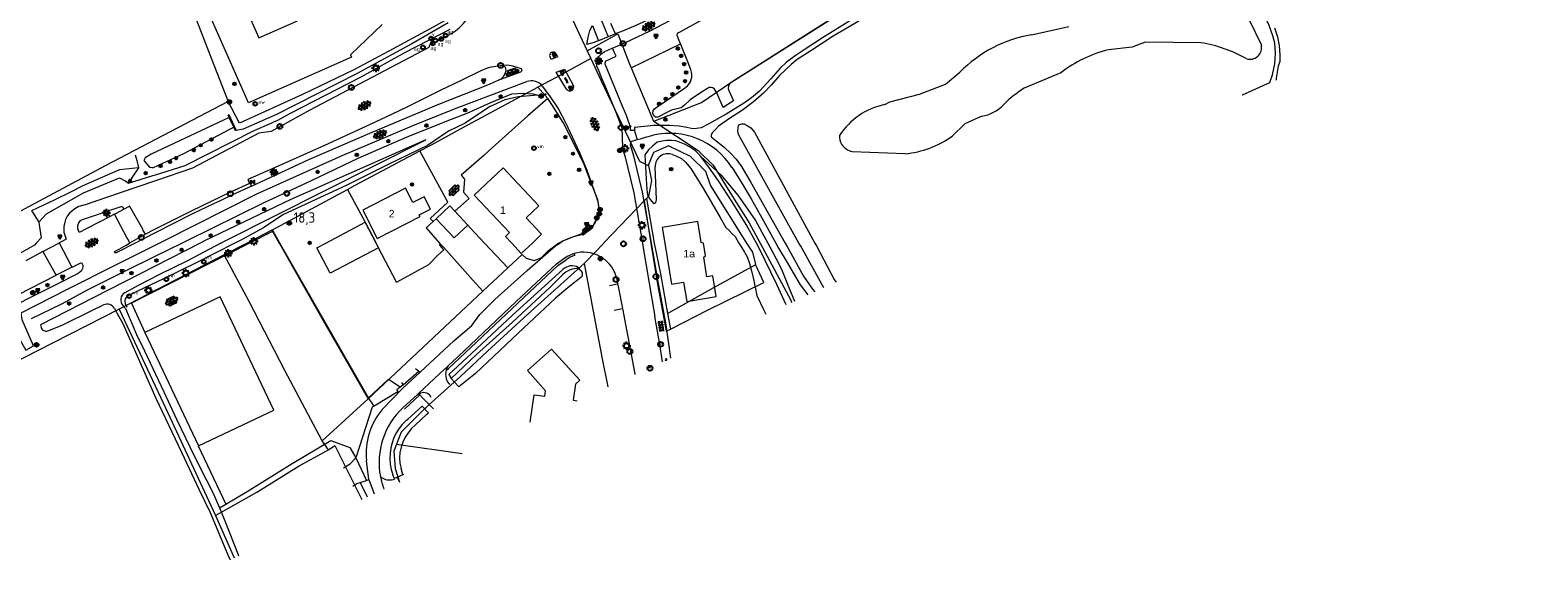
# Model space of a CAD drawing. Header units: metres. Extents: x 117922 to 130630, y 447724 to 454087.
# Tile 18 of 61: x 124614 to 124974, y 450424 to 450551. Entities that reach past the tile are written whole.
import ezdxf

# ---------------------------------------------------------------- set-up
doc = ezdxf.new("R2010")
doc.units = ezdxf.units.M
doc.layers.get('0').update_dxf_attribs({"color": 8})
for name, color, linetype, lineweight in [('B01', 8, 'Continuous', 0), ('B03', 8, 'Continuous', 0), ('B04', 8, 'Continuous', 0), ('G01', 8, 'Continuous', 0), ('G02', 8, 'Continuous', 0), ('Q19', 8, 'Continuous', 0), ('Q28', 8, 'Continuous', 0), ('S02-OV6', 8, 'Continuous', 0), ('T00', 8, 'Continuous', 0), ('T09', 8, 'Continuous', 0), ('V00', 8, 'Continuous', 0), ('W00', 8, 'Continuous', 0), ('Z02', 7, 'Continuous', 0)]:
    doc.layers.add(name, color=color, linetype=linetype, lineweight=lineweight)
for name, color, linetype in [('SYM-GV1', 8, 'Continuous'), ('SYM-OV4', 8, 'Continuous'), ('SYM-OV5', 8, 'Continuous'), ('TOPOT20', 8, 'Continuous'), ('TOPOT21', 8, 'Continuous'), ('TOPOT23', 8, 'Continuous'), ('TOPOT26', 8, 'Continuous'), ('TOPOT28', 8, 'Continuous'), ('TOPOT30', 1, 'Continuous'), ('TOPOT31', 8, 'Continuous'), ('TOPOT36', 8, 'Continuous'), ('TOPOT52', 8, 'Continuous'), ('TOPOT63', 8, 'Continuous'), ('TOPOT79', 8, 'Continuous'), ('TOPOT82', 8, 'Continuous'), ('TOPOT85', 8, 'Continuous'), ('TOPOT94', 8, 'Continuous')]:
    doc.layers.add(name, color=color, linetype=linetype)
doc.styles.add('ISO', font='ISO')
doc.styles.add('Z02', font='arial.ttf', dxfattribs={"height": 1.8})

# ---------------------------------------------------------------- blocks, each defined once
blk = doc.blocks.new('asfalt6')
at = {"color": 0, "linetype": 'ByBlock', "lineweight": -2}
for p, q in [((-0.93, 0.18), (0.7, 1.13)), ((-0.89, -0.52), (0.89, 0.52)), ((-0.89, 0.52), (0.89, -0.52)), ((-0.76, 1.01), (0.3, 1.62)), ((-0.7, 1.13), (0.93, 0.18)), ((-0.3, 1.62), (0.76, 1.01)), ((-0.93, -0.18), (0.7, -1.13)), ((-0.76, -1.01), (0.3, -1.62)), ((-0.7, -1.13), (0.93, -0.18)), ((-0.3, -1.62), (0.76, -1.01))]:
    blk.add_line(p, q, dxfattribs=at)
blk = doc.blocks.new('paal')
at = {"color": 0}
for radius in [0.45, 0.2]:
    blk.add_circle((0, 0), radius, dxfattribs=at)
blk = doc.blocks.new('lichtmast')
at = {"color": 0}
for p, q in [((-0.6, 0), (-1, 0)), ((-0.71, 0.71), (-0.42, 0.42)), ((0, 0.6), (0, 1)), ((0.42, 0.42), (0.71, 0.71)), ((0.6, 0), (1, 0)), ((-0.42, -0.42), (-0.71, -0.71)), ((0, -0.6), (0, -1)), ((0.42, -0.42), (0.71, -0.71))]:
    blk.add_line(p, q, dxfattribs=at)
blk.add_circle((0, 0), 0.6, dxfattribs=at)
blk = doc.blocks.new('vlaggenmast')
at = {"color": 0}
blk.add_circle((0, 0), 0.45, dxfattribs=at)
at = {"color": 0, "style": 'ISO'}
blk.add_attdef('VLAGGENMAST', (0.7, 0), '', height=0.9, dxfattribs=at)
blk = doc.blocks.new('boom')
at = {"color": 0}
for radius in [0.315, 0.225, 0.135]:
    blk.add_circle((0, 0), radius, dxfattribs=at)
blk = doc.blocks.new('afsl-water')
at = {"color": 0}
blk.add_circle((0, 0), 0.45, dxfattribs=at)
at = {"color": 0, "style": 'ISO'}
blk.add_attdef('AFSL-WATER', (0.7, 0), '', height=0.9, dxfattribs=at)
blk = doc.blocks.new('afsl-gas')
at = {"color": 0}
blk.add_circle((0, 0), 0.45, dxfattribs=at)
at = {"color": 0, "style": 'ISO'}
blk.add_attdef('AFSL-GAS', (0.7, 0), '', height=0.9, dxfattribs=at)
blk = doc.blocks.new('verkeersbord')
at = {"color": 0}
for p, q in [((0.5, 0.32), (-0.5, 0.32)), ((-0.5, 0.32), (0, -0.6)), ((0, -0.6), (0.5, 0.32))]:
    blk.add_line(p, q, dxfattribs=at)
blk = doc.blocks.new('verklikker')
at = {"color": 0}
blk.add_circle((0, 0), 0.45, dxfattribs=at)
at = {"color": 0, "style": 'ISO'}
blk.add_attdef('VERKLIKKER', (0.7, 0), '', height=0.9, dxfattribs=at)
blk = doc.blocks.new('aanduidingsbord')
at = {"color": 0}
for p, q in [((-0.81, -0.33), (0, 0)), ((-1.45, -0.5), (-1.01, -0.5))]:
    blk.add_line(p, q, dxfattribs=at)
blk.add_circle((-1.23, -0.5), 0.45, dxfattribs=at)
blk = doc.blocks.new('klinkers4')
at = {"color": 0, "linetype": 'ByBlock', "lineweight": -2}
for p, q in [((0, 1.5), (-0.5, 1.5)), ((-0.5, 1.5), (-0.5, 0.5)), ((-0.5, 0.5), (-0.5, -0.5)), ((0, 0.5), (-0.5, 0.5)), ((0, 1.5), (0, 1)), ((0.5, 1), (0, 1)), ((0, 1), (0, 0.5)), ((0, 0.5), (0, 0)), ((0.5, 0), (0, 0)), ((0, 0), (0, -0.5)), ((0.5, 0), (0.5, 1)), ((0.5, -1), (0.5, 0)), ((-0.5, -0.5), (-0.5, -1.5)), ((0, -0.5), (-0.5, -0.5)), ((-0.5, -1.5), (0, -1.5)), ((0, -0.5), (0, -1)), ((0, -1), (0.5, -1)), ((0, -1), (0, -1.5))]:
    blk.add_line(p, q, dxfattribs=at)
blk = doc.blocks.new('klinkers6')
at = {"color": 0, "linetype": 'ByBlock', "lineweight": -2}
for p, q in [((-0.25, 1), (-0.75, 1)), ((-0.75, 1), (-0.75, 0)), ((-0.25, 0), (-0.75, 0)), ((-0.75, 0), (-0.75, -1)), ((0.25, 1.5), (-0.25, 1.5)), ((-0.25, 1.5), (-0.25, 0.5)), ((0.25, 0.5), (-0.25, 0.5)), ((-0.25, 0.5), (-0.25, -0.5)), ((0.25, 0.5), (0.25, 1.5)), ((0.75, 1), (0.25, 1)), ((0.25, -0.5), (0.25, 0.5)), ((0.75, 0), (0.75, 1)), ((-0.75, -1), (-0.25, -1)), ((-0.25, -0.5), (-0.25, 0)), ((0.25, -0.5), (-0.25, -0.5)), ((-0.25, -0.5), (-0.25, -1.5)), ((-0.25, -1.5), (0.25, -1.5)), ((0.75, 0), (0.25, 0)), ((0.25, 0), (0.25, -0.5)), ((0.25, -1.5), (0.25, -0.5)), ((0.25, -1), (0.75, -1)), ((0.75, -1), (0.75, 0))]:
    blk.add_line(p, q, dxfattribs=at)
blk = doc.blocks.new('klinkers2')
at = {"color": 0, "linetype": 'ByBlock', "lineweight": -2}
for p, q in [((-0.31, 0.5), (0, 0.5)), ((0, -0.75), (0, 0.75)), ((0, 0), (0.31, 0)), ((0, -0.5), (-0.31, -0.5))]:
    blk.add_line(p, q, dxfattribs=at)
blk = doc.blocks.new('tegels4')
at = {"color": 0, "linetype": 'ByBlock', "lineweight": -2}
for p, q in [((0.62, 0.94), (-0.62, 0.94)), ((0.62, 0.31), (-0.62, 0.31)), ((-0.31, -1.23), (-0.31, 1.25)), ((0.31, -1.23), (0.31, 1.25)), ((0.62, -0.31), (-0.62, -0.31)), ((0.62, -0.94), (-0.62, -0.94))]:
    blk.add_line(p, q, dxfattribs=at)
blk = doc.blocks.new('grensmarkering')
at = {"color": 0}
blk.add_line((-0.67, 0), (0.67, 0), dxfattribs=at)
blk.add_circle((0, 0), 0.45, dxfattribs=at)
blk = doc.blocks.new('kolk')
at = {"color": 0}
blk.add_circle((0, 0), 0.6, dxfattribs=at)
at = {"color": 0, "linetype": 'Continuous', "style": 'ISO'}
blk.add_attdef('KOLK', (-0.04, -0.26), '', height=0.8, dxfattribs=at)
blk = doc.blocks.new('inspectieput')
at = {"color": 0}
blk.add_circle((0, 0), 0.6, dxfattribs=at)
at = {"color": 0, "linetype": 'Continuous', "style": 'ISO'}
blk.add_attdef('I', (0, -0.39), '', height=0.8, dxfattribs=at)
blk = doc.blocks.new('verkeersbord-pl')
at = {"color": 0, "linetype": 'Continuous'}
blk.add_circle((0, 0), 0.03, dxfattribs=at)
blk = doc.blocks.new('kilometerpaal')
at = {"color": 0}
for p, q in [((-0.44, 0.44), (0.44, -0.44)), ((-0.44, -0.44), (-0.44, 0.44)), ((0.44, 0.44), (-0.44, -0.44)), ((0.44, -0.44), (0.44, 0.44))]:
    blk.add_line(p, q, dxfattribs=at)
at = {"color": 0, "style": 'ISO'}
blk.add_attdef('KILOMETERPAAL', (0.59, 0.87), '', height=2.5, dxfattribs=at)

msp = doc.modelspace()

# ---------------------------------------------------------------- linework, layer by layer
at = {"layer": 'B01', "flags": 128}
for points in [[(124657.85, 450573.45), (124668.69, 450549), (124677.9, 450553.08), (124673.52, 450562.95)], [(124698.12, 450552.15), (124690.58, 450544.96), (124690.84, 450544.38), (124666.25, 450533.48), (124655.21, 450558.39)], [(124729.15, 450500), (124727.58, 450501.6), (124728.56, 450502.53), (124720.12, 450511.47), (124727.02, 450517.98), (124735.58, 450508.9), (124732.52, 450506.01), (124736.21, 450502.1), (124734.05, 450500)], [(124707.21, 450506.33), (124706.99, 450506.76), (124709.66, 450508.13), (124708.15, 450511.05), (124705.49, 450509.68), (124703.75, 450513.07), (124693.52, 450507.86), (124696.98, 450501.08), (124707.21, 450506.33)], [(124774.8, 450500), (124774.36, 450500.16), (124773.54, 450505.15), (124765.06, 450503.75)], [(124765.06, 450503.75), (124765.65, 450500)], [(124734.05, 450500), (124731.38, 450497.55), (124729.15, 450500)], [(124765.65, 450500), (124767.21, 450490.18), (124770.15, 450490.65), (124770.91, 450486.07), (124777.91, 450487.22), (124777.09, 450492.17), (124775.72, 450491.95), (124774.94, 450496.63), (124775.4, 450496.99), (124774.91, 450499.96), (124774.8, 450500)], [(124733.52, 450457.23), (124734.42, 450463.79), (124737, 450463.43), (124737.19, 450464.77), (124732.86, 450469.56), (124738.56, 450474.71), (124745.32, 450467.28), (124744.29, 450466.34), (124743.77, 450462.49), (124744.69, 450462.34)]]:
    msp.add_lwpolyline(points, dxfattribs=at)
at = {"layer": 'B03', "flags": 128}
for points in [[(124718.6, 450504.3), (124715.31, 450501.23), (124711.02, 450505.82), (124714.31, 450508.89), (124718.6, 450504.3)], [(124684.67, 450500), (124694.06, 450504.97), (124696.69, 450500)], [(124696.69, 450500), (124697.3, 450498.85), (124685.73, 450492.79), (124682.52, 450498.86), (124684.67, 450500)], [(124654.25, 450451.64), (124672.24, 450460.11), (124659.49, 450487.16), (124641.5, 450478.69)], [(124641.5, 450478.69), (124654.25, 450451.64)]]:
    msp.add_lwpolyline(points, dxfattribs=at)
at = {"layer": 'B04', "flags": 128}
msp.add_lwpolyline([(124661.56, 450530.66), (124663.2, 450527.07), (124663.3, 450526.84), (124663.1, 450526.83), (124662.71, 450527.67), (124661.64, 450530.01), (124661.39, 450530.57), (124661.56, 450530.66)], dxfattribs=at)
at = {"layer": 'G01', "flags": 128}
for points in [[(124763.01, 450529.07), (124768.55, 450531.27), (124774.43, 450533.56), (124781.45, 450538.33), (124803.96, 450552.55), (124820.22, 450562.76), (124831.71, 450569.18), (124850.06, 450579.38), (124868.7, 450590.12), (124882.77, 450597.98), (124911.23, 450611.15), (124974.97, 450640.42), (124985.07, 450645.29), (125000, 450631.72)], [(124638.67, 450591.45), (124647.75, 450568.9), (124657.23, 450544.41), (124661.39, 450533.82)], [(124717.05, 450555.3), (124710.34, 450551.52), (124699.74, 450545.81), (124691.38, 450541.35), (124679.13, 450535.48), (124664.04, 450528.63), (124661.39, 450533.82)], [(124757.6, 450541.8), (124769.4, 450547.56), (124768.9, 450548.79), (124768.57, 450549.57), (124768.67, 450549.93), (124768.85, 450550.21), (124769.29, 450550.46), (124778.26, 450555.32)], [(124747.1, 450545.92), (124754.4, 450549.91), (124757.12, 450542.95), (124757.6, 450541.8)], [(124747.99, 450544.02), (124739.71, 450539.56), (124735.31, 450537.18)], [(124757.6, 450541.8), (124762.96, 450529.1), (124763.01, 450529.07)], [(124707.17, 450521.99), (124709.97, 450523.47), (124717.77, 450527.72), (124735.31, 450537.18)], [(124735.31, 450537.18), (124737.72, 450534.52)], [(124661.39, 450533.82), (124632.03, 450518.42), (124610.55, 450506.99), (124597.84, 450500)], [(124737.72, 450534.52), (124732.96, 450530.37), (124723.72, 450522.07), (124722.43, 450520.93), (124717.04, 450516.19), (124717.84, 450515.22), (124717.58, 450512.17), (124718.91, 450510.67), (124715.51, 450507.6)], [(124740.28, 450500), (124740.89, 450500.3), (124741.32, 450500.5), (124743.21, 450501.33), (124744.66, 450501.81), (124745.88, 450502.27), (124746.91, 450502.67), (124748.55, 450504.2), (124749.89, 450506.81), (124749.88, 450508.98), (124749.65, 450510.33), (124748.34, 450513.75), (124746.22, 450519.12), (124741.36, 450528.75), (124738.67, 450533.09), (124737.72, 450534.52)], [(124763.01, 450529.07), (124773.65, 450522.12), (124777.18, 450518.56), (124781.8, 450511.08), (124785.76, 450504.85), (124788.4, 450500)], [(124785.28, 450500), (124776.55, 450513.8), (124775.46, 450517.07), (124771.81, 450520.68), (124766.56, 450523.22), (124762.94, 450521.66), (124761.67, 450518.53)], [(124689.9, 450512.82), (124691.73, 450513.8), (124707.17, 450521.99)], [(124713.81, 450509.8), (124707.17, 450521.99)], [(124671.83, 450503.11), (124674.89, 450504.72), (124689.9, 450512.82)], [(124689.9, 450512.82), (124694.06, 450504.97)], [(124709.61, 450505.87), (124713.81, 450509.8)], [(124711.02, 450505.82), (124714.31, 450508.89)], [(124714.31, 450508.89), (124715.51, 450507.6)], [(124760.73, 450510.06), (124762.34, 450500)], [(124761.3, 450510.66), (124763.14, 450500)], [(124696.69, 450500), (124694.06, 450504.97)], [(124708.65, 450503.6), (124710.29, 450505.14)], [(124710.29, 450505.14), (124709.61, 450505.87)], [(124710.29, 450505.14), (124711.02, 450505.82)], [(124715.51, 450507.6), (124718.6, 450504.3)], [(124671.83, 450503.11), (124666.49, 450500.32), (124665.87, 450500)], [(124671.83, 450503.11), (124673.58, 450500)], [(124708.65, 450503.6), (124711.88, 450500)], [(124718.6, 450504.3), (124719.28, 450503.57)], [(124719.28, 450503.57), (124722.62, 450500)], [(124660.44, 450497.21), (124635.37, 450484.24)], [(124665.87, 450500), (124660.44, 450497.21)], [(124683.85, 450452.83), (124674.89, 450469.55), (124666.42, 450486.03), (124660.44, 450497.21)], [(124673.58, 450500), (124673.66, 450499.86), (124684.47, 450480.78), (124694.82, 450462.85)], [(124697.3, 450498.85), (124696.69, 450500)], [(124701.61, 450490.7), (124697.3, 450498.85)], [(124701.61, 450490.7), (124706.83, 450493.57), (124709.26, 450494.89), (124711.4, 450497), (124712.85, 450498.4), (124712.38, 450498.96), (124711.82, 450499.67)], [(124711.82, 450499.67), (124712.01, 450499.84)], [(124711.88, 450500), (124712.01, 450499.84)], [(124712.01, 450499.84), (124712.84, 450498.92), (124720.53, 450490.35), (124722.2, 450488.49)], [(124722.62, 450500), (124728.16, 450494.08)], [(124728.16, 450494.08), (124731.61, 450497.3), (124732.51, 450496.38), (124734.44, 450495.83), (124736.11, 450496.48), (124737.91, 450498.2), (124739.39, 450499.35), (124740.17, 450499.95), (124740.28, 450500)], [(124762.34, 450500), (124763.91, 450490.18), (124765.98, 450478.95), (124766.99, 450479.47)], [(124763.14, 450500), (124764.6, 450492.64), (124766.3, 450483.22)], [(124787.37, 450494.89), (124786.7, 450497.83), (124785.28, 450500)], [(124788.4, 450500), (124795.77, 450486.35), (124795.89, 450485.8)], [(124722.2, 450488.49), (124728.16, 450494.08)], [(124746.4, 450495.12), (124750.71, 450472.34), (124752.01, 450465.7)], [(124766.3, 450483.22), (124777.38, 450489.36), (124787.37, 450494.89)], [(124766.99, 450479.47), (124775.81, 450483.95), (124789.29, 450490.61), (124787.41, 450494.73), (124787.37, 450494.89)], [(124694.82, 450462.85), (124722.2, 450488.49)], [(124635.37, 450484.24), (124615.67, 450474.21), (124586.87, 450459.41), (124573, 450452.44), (124556.23, 450444.01), (124535.33, 450433.39), (124518.53, 450425.24)], [(124635.37, 450484.24), (124646.42, 450460.71), (124658.37, 450434.97)], [(124766.3, 450483.22), (124766.99, 450479.47)], [(124694.82, 450462.85), (124683.85, 450452.83)], [(124658.37, 450434.97), (124668.25, 450440.53), (124678.32, 450446.85), (124685.3, 450450.62)], [(124685.3, 450450.62), (124683.85, 450452.83)], [(124685.3, 450450.62), (124686.84, 450451.66), (124693.27, 450438.79)], [(124701.57, 450452.02), (124717.23, 450449.76)], [(124658.37, 450434.97), (124662.8, 450424.83)]]:
    msp.add_lwpolyline(points, dxfattribs=at)
at = {"layer": 'G02', "flags": 128}
for points in [[(124737.89, 450565.51), (124742.96, 450554.69), (124747.1, 450545.92)], [(124747.1, 450545.92), (124747.99, 450544.02)], [(124747.99, 450544.02), (124750.39, 450538.92), (124759.64, 450519.55), (124761.67, 450518.53)], [(124761.67, 450518.53), (124761.77, 450518.49), (124762.48, 450514.91), (124761.72, 450511.09), (124761.3, 450510.66)], [(124760.73, 450510.06), (124751.19, 450500.15)], [(124761.3, 450510.66), (124760.73, 450510.06)], [(124751.05, 450500), (124746.82, 450495.49), (124746.4, 450495.12)], [(124751.19, 450500.15), (124751.05, 450500)], [(124746.4, 450495.12), (124732.97, 450483.07), (124723.27, 450474.16), (124716.82, 450468.14), (124709.25, 450461.29), (124707.3, 450459.44), (124702.65, 450454.86), (124701.57, 450452.02)], [(124701.57, 450452.02), (124700.92, 450450.29), (124701.22, 450446.21), (124702.27, 450442.91)]]:
    msp.add_lwpolyline(points, dxfattribs=at)
at = {"layer": 'Q19', "flags": 128}
for points in [[(124713.93, 450552.55), (124705.24, 450547.59), (124692.19, 450540.46), (124672.95, 450530.73), (124664.95, 450527.23)], [(124667.61, 450526.89), (124671.62, 450528.63), (124672.28, 450528.92), (124673.22, 450529.33), (124676.27, 450531.03), (124693.14, 450539.72), (124703.76, 450545.56), (124714.42, 450551.04)], [(124639.99, 450517.96), (124635.41, 450517.51), (124633.2, 450516.53), (124626.65, 450513.64), (124623.69, 450512.19), (124619.78, 450510.28), (124614.43, 450507.67)], [(124616.12, 450505.01), (124617.98, 450506.98), (124626.85, 450511.98), (124635.41, 450515.61), (124636.75, 450514.83), (124637.58, 450514.34)], [(124721.5, 450482.96), (124725.08, 450486.5)]]:
    msp.add_lwpolyline(points, dxfattribs=at)
at = {"layer": 'Q28', "flags": 128}
msp.add_lwpolyline([(124761.83, 450470.2), (124762.28, 450470.4, 1.176422), (124761.83, 450470.2)], format="xyb", dxfattribs=at)
at = {"layer": 'S02-OV6', "flags": 128}
msp.add_lwpolyline([(124765.79, 450472.01), (124766.24, 450472.22, 1.025468), (124765.79, 450472.01)], format="xyb", dxfattribs=at)
at = {"layer": 'T00', "flags": 128}
for points in [[(124660.83, 450437.7), (124665.92, 450440.72), (124676.65, 450447.36), (124685.92, 450452.84), (124690.44, 450451.19)], [(124701.74, 450444.08), (124702.26, 450442.91)], [(124692.91, 450442.85), (124694.6, 450439.4)], [(124659.26, 450436.77), (124660.83, 450437.7)]]:
    msp.add_lwpolyline(points, dxfattribs=at)
at = {"layer": 'T09', "flags": 128}
for points in [[(124650.32, 450500), (124651.43, 450500.54), (124669.82, 450509.6), (124681.27, 450514.97), (124692.45, 450520.25), (124704.08, 450525.34), (124714.73, 450529.58), (124718.48, 450531.03), (124724.09, 450533.55), (124729.12, 450535.59), (124731.85, 450535.75), (124734.11, 450535.65), (124735.29, 450535.3), (124730.73, 450534.93), (124727.42, 450534.21), (124723.76, 450532.5), (124717.99, 450528.62), (124713.96, 450526.69), (124709.01, 450523.29), (124699.88, 450518.91), (124689.72, 450513.84), (124674.46, 450506.78), (124669.84, 450503.67), (124664.41, 450500.73), (124662.99, 450500)], [(124639.19, 450521.06), (124639.53, 450519.75), (124639.99, 450517.96), (124638.48, 450515.7), (124637.58, 450514.34), (124643.38, 450516.14), (124644.02, 450516.33), (124651.13, 450518.51), (124667.61, 450526.89)], [(124664.95, 450527.23), (124663.3, 450526.84)], [(124774.23, 450520.68), (124779.05, 450516.33), (124783.08, 450511.46), (124787.33, 450505.42), (124790.25, 450500)], [(124614.43, 450507.67), (124614.6, 450507.41), (124616.12, 450505.01), (124616.22, 450504.38), (124616.53, 450502.3), (124616.68, 450501.24), (124615.66, 450500.12), (124615.55, 450500)], [(124615.55, 450500), (124615.08, 450499.48), (124611.44, 450497.43), (124609.68, 450497.2), (124609.58, 450497.18), (124607.71, 450497.29), (124606.14, 450497.66), (124604.66, 450498.27), (124603.63, 450500)], [(124614.43, 450482), (124621.62, 450485.49), (124627.96, 450488.93), (124636.57, 450493.22), (124644.09, 450496.98), (124650.32, 450500)], [(124662.99, 450500), (124653.54, 450495.19), (124645.94, 450491.44), (124641.36, 450489.31), (124637.54, 450487.47)], [(124790.25, 450500), (124790.73, 450499.12), (124792.2, 450496.42), (124793.49, 450493.76), (124795.27, 450489.38), (124796.66, 450486.15)], [(124714.1, 450468.62), (124719.45, 450473.68), (124729.24, 450482.78), (124741.32, 450493.72)], [(124745.37, 450494), (124744.99, 450494.2)], [(124636.8, 450485.55), (124637.15, 450484.71)]]:
    msp.add_lwpolyline(points, dxfattribs=at)
at = {"layer": 'T09'}
for centre, radius, start, end in [((124743.5, 450491.32), 3.24, 62.5952, 132.1621), ((124638.19, 450486.12), 1.5, 115.8178, 202.3592)]:
    msp.add_arc(centre, radius, start, end, dxfattribs=at)
at = {"layer": 'V00', "flags": 128}
for points in [[(124756.24, 450547.87), (124762.16, 450550.69), (124770.04, 450554.84), (124779.6, 450560.55), (124791.79, 450568.7), (124804.87, 450577.72), (124815.55, 450584.85), (124824.67, 450590.2), (124834.58, 450595.89), (124843.46, 450600.74), (124852.9, 450605.19), (124863.46, 450610.41), (124870.25, 450614.02), (124875.04, 450616.57), (124883.23, 450620.81), (124889.9, 450625), (124896.12, 450629.17), (124900.62, 450631.86), (124906.91, 450635.25), (124918.56, 450641.13), (124931.68, 450647.89), (124943.73, 450654.08), (124960.33, 450662.25)], [(124903.72, 450535.2), (124903.65, 450535.36), (124910.15, 450538.36), (124910.79, 450540.17), (124911.33, 450542.81), (124911.47, 450545.37), (124911.35, 450547.74), (124910.84, 450549.44), (124909.98, 450551.97), (124908.9, 450554.32), (124907.42, 450557.48), (124906, 450560.37), (124905.51, 450561.64), (124905.15, 450563.28), (124904.84, 450564.87), (124904.75, 450566.35), (124904.62, 450567.81), (124904.29, 450569.5), (124903.86, 450570.68), (124903.39, 450571.13), (124902.77, 450571.13), (124901.77, 450571.04), (124898.13, 450569.57), (124895.2, 450568.32)], [(124778.83, 450563.1), (124772.43, 450559.08), (124766.38, 450555.47), (124758.59, 450551.82), (124755.15, 450550.44)], [(124749.79, 450548.3), (124748.25, 450547.68), (124746.99, 450547.39), (124747.36, 450549.17), (124747.76, 450550.71), (124748.35, 450551.91)], [(124748.35, 450551.91), (124749.79, 450548.3)], [(124749.94, 450554.5), (124752.13, 450549.23)], [(124753.84, 450549.91), (124752.79, 450552.39)], [(124810.24, 450553.25), (124803.28, 450549), (124799.14, 450546.29), (124796.99, 450544.87), (124794.73, 450543.17), (124793.22, 450541.78), (124790.94, 450539.21), (124788.26, 450536.23), (124786.38, 450534.68), (124784.69, 450533.47), (124780.33, 450530.79), (124776.19, 450528.44), (124774.32, 450527.51), (124773.2, 450527.36), (124772.34, 450527.25), (124770.88, 450527.56), (124769.1, 450527.87), (124766.74, 450528.07), (124763.06, 450528.06), (124758.38, 450527.6)], [(124811.99, 450552.94), (124805.84, 450549.42), (124800.52, 450545.92), (124797.28, 450543.79), (124795.85, 450542.62), (124793.07, 450540.01), (124791.03, 450537.67), (124789.25, 450535.78), (124786.81, 450533.68), (124784.18, 450531.76), (124781.12, 450529.7), (124778.49, 450527.9), (124777.72, 450527.1), (124777.07, 450526.37), (124776.71, 450525.81), (124776.75, 450525.35), (124777.52, 450524.72), (124779.79, 450522.9), (124781.38, 450521.49), (124782.73, 450520.01), (124783.93, 450518.28)], [(124911.23, 450551.38), (124911.96, 450549.21), (124912.4, 450547.09), (124912.55, 450544.94), (124912.51, 450543.38), (124912.16, 450542.2), (124911.83, 450540.34), (124911.66, 450539.35), (124911.7, 450538.86), (124911.7, 450538.85)], [(124713.54, 450549.36), (124709.46, 450547.27), (124709.29, 450546.71), (124680.9, 450531.7), (124671.61, 450526.65), (124668.73, 450526.22), (124652.82, 450517.85), (124644.01, 450514.85), (124635.31, 450511.89), (124627.23, 450509.14), (124625.73, 450508.74), (124624.71, 450508.18), (124623.46, 450507.12), (124622.88, 450506.42), (124622.52, 450505.65), (124622.44, 450505.32), (124622.12, 450503.98), (124622.13, 450503.48), (124622.14, 450502.62), (124622.7, 450500.94), (124621.98, 450500.56), (124621.04, 450500.06)], [(124752.13, 450549.23), (124749.79, 450548.3)], [(124754.44, 450550.16), (124752.13, 450549.23)], [(124753.17, 450546.51), (124756.24, 450547.87)], [(124755.15, 450550.44), (124754.44, 450550.16)], [(124739.67, 450545.18), (124740.06, 450544.43), (124738.55, 450543.84), (124738.24, 450544.44)], [(124753.17, 450546.51), (124751.09, 450545.59), (124751.12, 450545.46), (124750.36, 450545.04), (124749.89, 450544.54), (124749.52, 450543.84), (124749.3, 450543.07), (124749.33, 450542.33), (124749.71, 450541.45), (124750.42, 450539.59), (124751.22, 450537.75), (124753.94, 450531.26), (124755.36, 450527.48), (124755.58, 450522.78), (124755.43, 450522.72), (124756.1, 450520.83), (124758.26, 450512), (124760.3, 450500)], [(124758.41, 450526.9), (124757.49, 450526.85), (124757.44, 450527.47), (124757.43, 450527.73), (124757.01, 450528.99), (124756.56, 450530.24), (124756.04, 450531.55), (124755.48, 450532.85), (124751.43, 450542.69), (124751.49, 450543.43), (124754.01, 450544.58), (124753.64, 450545.42), (124753.17, 450546.51)], [(124721.84, 450541.21), (124716.89, 450538.74), (124712.19, 450536.47), (124708.02, 450534.42), (124703.85, 450532.39), (124699.05, 450530.09), (124694.24, 450527.83), (124684.34, 450523.31), (124671.91, 450517.75), (124666.07, 450515.21), (124666.46, 450514.22)], [(124723.77, 450541.9), (124723.05, 450541.67), (124721.84, 450541.21)], [(124726.84, 450542.4), (124723.77, 450541.9)], [(124725.85, 450538.89), (124726.53, 450539.24), (124727.11, 450539.78), (124727.51, 450540.46), (124727.76, 450541.18), (124727.57, 450542), (124726.84, 450542.4)], [(124725.85, 450538.89), (124731.26, 450540.86)], [(124729.34, 450542.24), (124728.12, 450542.43), (124726.84, 450542.4)], [(124731.39, 450541.6), (124729.34, 450542.24)], [(124731.26, 450540.86), (124731.57, 450541.18), (124731.39, 450541.6)], [(124742.21, 450536.73), (124739.68, 450540.76), (124741.66, 450541.55), (124743.79, 450537.66)], [(124644.88, 450500), (124646.03, 450500.57), (124668.24, 450511.74), (124688.58, 450520.91), (124705.68, 450528.14), (124715.82, 450532.2), (124732.68, 450538.53)], [(124666.91, 450513.58), (124680.65, 450519.97), (124695.75, 450526.48), (124711.72, 450533.12), (124723.8, 450537.91)], [(124723.8, 450537.91), (124725.85, 450538.89)], [(124736.45, 450537.41), (124738.29, 450534.89), (124740.26, 450531.93), (124741.9, 450528.79), (124745.25, 450521.66), (124747.05, 450517.38), (124749.53, 450510.5)], [(124758.35, 450527.6), (124758.38, 450527.6)], [(124758.38, 450527.6), (124758.41, 450526.9)], [(124758.41, 450526.9), (124758.48, 450526.45), (124759.02, 450524.69)], [(124757.45, 450523.56), (124757.38, 450523.52), (124758.16, 450520.81), (124760.22, 450512.13), (124762.43, 450500)], [(124757.45, 450523.56), (124757.58, 450524.25), (124759.02, 450524.69)], [(124759.02, 450524.69), (124759.86, 450524.88), (124761.02, 450525.29), (124762.9, 450525.73)], [(124781.64, 450518.09), (124783.79, 450514.68), (124786.27, 450510.6), (124788.42, 450506.73), (124792.15, 450500)], [(124783.93, 450518.28), (124786.12, 450514.58), (124794.38, 450500)], [(124666.91, 450513.58), (124662.37, 450511.48), (124659.32, 450510.04), (124657.84, 450509.34), (124652.89, 450506.95), (124647.97, 450504.52), (124640.87, 450500.89), (124639.14, 450500)], [(124666.46, 450514.22), (124661.93, 450512.14), (124657.43, 450510.01), (124652.5, 450507.61), (124647.59, 450505.15), (124643.62, 450503.15), (124641.6, 450502.12)], [(124666.46, 450514.22), (124666.58, 450514.27), (124666.69, 450514.05), (124666.8, 450513.81), (124666.9, 450513.62), (124666.91, 450513.58)], [(124634.24, 450506.9), (124632.9, 450506.19), (124630.72, 450505.04), (124627.62, 450503.47), (124625.8, 450502.54), (124625.61, 450502.97), (124625.48, 450503.4), (124625.46, 450503.7), (124625.49, 450504.19), (124625.55, 450504.45), (124625.65, 450504.71), (124625.92, 450505.17), (124626.14, 450505.4), (124626.55, 450505.66), (124635.6, 450508.69), (124635.8, 450508.75), (124635.99, 450508.72), (124636.16, 450508.64), (124636.3, 450508.48), (124636.32, 450508.39), (124636.29, 450508.14), (124636.19, 450507.96), (124636.06, 450507.85)], [(124641.6, 450502.12), (124641.09, 450503.04), (124640.95, 450503.29), (124637.89, 450508.77), (124637.88, 450508.79), (124636.06, 450507.85)], [(124634.24, 450506.9), (124636.06, 450507.85)], [(124637.88, 450500.04), (124637.32, 450501.09), (124637.2, 450501.33), (124634.25, 450506.89), (124634.24, 450506.9)], [(124637.88, 450500.04), (124640.11, 450501.34), (124640.34, 450501.47), (124641.6, 450502.12)], [(124673.71, 450500), (124672.08, 450502.85), (124666.48, 450500)], [(124745.28, 450501.91), (124743.83, 450501.46), (124741.44, 450500.52), (124740.61, 450500)], [(124611.95, 450483.34), (124623.03, 450488.99), (124634.7, 450494.92), (124644.88, 450500)], [(124617.14, 450498.01), (124613.03, 450495.79)], [(124617.14, 450498.01), (124620.92, 450500)], [(124617.14, 450498.01), (124620.14, 450492.55), (124620.27, 450492.31)], [(124620.92, 450500), (124621.04, 450500.06)], [(124621.07, 450500), (124621.04, 450500.06)], [(124624.11, 450494.26), (124623.98, 450494.5), (124621.07, 450500)], [(124639.14, 450500), (124634.64, 450497.68), (124634.52, 450497.64), (124634.42, 450497.66), (124634.3, 450497.77), (124634.26, 450497.85), (124634.25, 450497.93), (124634.29, 450498.01), (124634.39, 450498.08), (124635.31, 450498.58), (124637, 450499.52), (124637.82, 450500)], [(124637.82, 450500), (124637.88, 450500.04)], [(124666.48, 450500), (124638.28, 450485.67), (124641.5, 450478.69)], [(124694.89, 450463.03), (124673.71, 450500)], [(124725.08, 450486.5), (124732.74, 450493.42), (124739.65, 450499.4)], [(124739.65, 450499.4), (124740.61, 450500)], [(124744.13, 450497.02), (124743.98, 450497.5)], [(124760.3, 450500), (124760.58, 450498.39), (124763.3, 450482.46)], [(124762.43, 450500), (124763.93, 450491.2)], [(124792.15, 450500), (124792.8, 450498.82), (124794.84, 450495.38), (124797.95, 450490.02), (124799.84, 450487.61)], [(124794.38, 450500), (124794.84, 450499.17), (124798.81, 450492.13), (124800.94, 450488.97), (124801.49, 450488.37)], [(124624.11, 450494.26), (124626.35, 450495.4), (124626.67, 450494.75), (124626.66, 450494.26), (124626.57, 450493.94), (124626.39, 450493.58), (124626.19, 450493.27), (124626.18, 450493.25), (124625.95, 450493.02), (124625.55, 450492.76), (124620.22, 450490.03), (124614.19, 450487), (124611.06, 450485.43)], [(124624.11, 450494.26), (124620.57, 450492.46), (124620.27, 450492.31)], [(124713.86, 450470.64), (124717.67, 450474.16), (124730.18, 450486.03), (124739.8, 450495.03), (124741.8, 450496.44)], [(124713.98, 450470.08), (124718, 450473.79), (124730.52, 450485.66), (124740.12, 450494.64), (124742.09, 450496.03)], [(124750.15, 450496.79), (124750.63, 450496.51)], [(124611.2, 450487.62), (124611.33, 450487.69), (124620.27, 450492.31)], [(124752.43, 450489.91), (124754.39, 450490.28)], [(124754.16, 450491.5), (124754.39, 450490.28)], [(124754.39, 450490.28), (124754.6, 450489.2), (124755.51, 450484.39)], [(124763.93, 450491.2), (124765.9, 450480.47)], [(124608.17, 450481.38), (124610.27, 450479.29), (124613.04, 450474.47), (124614.9, 450475.47), (124612.2, 450481.65), (124611.95, 450483.34)], [(124715.29, 450476.7), (124719.6, 450480.33), (124721.5, 450482.96)], [(124753.54, 450484.02), (124755.51, 450484.39)], [(124755.51, 450484.39), (124758.39, 450469.2), (124758.47, 450468.66)], [(124765.07, 450471.68), (124764.5, 450475.83), (124763.3, 450482.46)], [(124765.9, 450480.47), (124766.98, 450472.56)], [(124707.21, 450469.22), (124715.29, 450476.7)], [(124702.79, 450466.71), (124703.13, 450466.15), (124706.93, 450469.43)], [(124702.99, 450465.32), (124707.21, 450469.22)], [(124706.13, 450470.03), (124706.93, 450469.43)], [(124706.8, 450464.11), (124711.93, 450468.86), (124713.74, 450470.53)], [(124706.93, 450469.43), (124707.21, 450469.22)], [(124713.43, 450469.57), (124713.98, 450470.08)], [(124713.74, 450470.53), (124713.86, 450470.64)], [(124714.1, 450468.62), (124714.61, 450467.64)], [(124694.89, 450463.03), (124699.64, 450467.52), (124702.47, 450465.66)], [(124701.63, 450465.02), (124701.89, 450464.47), (124696.24, 450461.11)], [(124698.16, 450460.29), (124702.99, 450465.32)], [(124701.63, 450465.02), (124702.47, 450465.66)], [(124702.47, 450465.66), (124703.12, 450466.16)], [(124713.82, 450466.76), (124714.25, 450466.28)], [(124696.24, 450461.11), (124694.89, 450463.03)], [(124703.14, 450460.73), (124706.48, 450463.81)], [(124703.48, 450460.36), (124707.15, 450463.75)], [(124706.48, 450463.81), (124706.8, 450464.11)], [(124706.48, 450463.81), (124706.92, 450463.98)], [(124706.92, 450463.98), (124707.36, 450464.15)], [(124706.92, 450463.98), (124707.98, 450462.89)], [(124707.98, 450462.89), (124710.37, 450460.4)], [(124696.24, 450461.11), (124695.79, 450460.84), (124691.87, 450448.74), (124694.41, 450443.36)], [(124654.22, 450451.63), (124660.83, 450437.7)], [(124690.44, 450451.19), (124691.87, 450448.74)], [(124688.9, 450446.36), (124690.48, 450447.34), (124691.87, 450448.74)], [(124694.98, 450443.55), (124694.37, 450448.09)], [(124692.91, 450442.85), (124694.41, 450443.36)], [(124694.41, 450443.36), (124694.98, 450443.55)], [(124694.98, 450443.55), (124696.26, 450440.16)], [(124703.05, 450444.7), (124701.1, 450443.78), (124701.14, 450443.69)], [(124703.25, 450444.79), (124703.05, 450444.7)], [(124691.18, 450442), (124692.12, 450442.58), (124692.91, 450442.85)]]:
    msp.add_lwpolyline(points, dxfattribs=at)
at = {"layer": 'V00'}
for centre, radius, start, end in [((124706.71, 450562.62), 14.91, 297.2576, 12.8707), ((124738.95, 450544.81), 0.802, 27.5872, 207.4909), ((124733.82, 450535.48), 3.26, 36.2643, 110.5574), ((124742.98, 450537.22), 0.919, 212.1174, 28.6873), ((124766.91, 450508.76), 17.43, 32.3226, 103.2956), ((124743.27, 450508.25), 6.65, 287.5578, 19.8147), ((124746.27, 450490.06), 7.78, 107.1049, 125.0097), ((124746.25, 450490.09), 7.75, 59.7578, 107.0445), ((124746.23, 450490.14), 7.2, 107.0027, 125.1093), ((124746.9, 450490.12), 7.39, 10.6989, 59.7228), ((124716.96, 450468.67), 3.67, 147.5208, 211.3873), ((124708.12, 450462.41), 1.9, 23.4504, 113.4531), ((124710.88, 450449.66), 16.58, 140.115, 185.4508), ((124715.28, 450447.61), 17.87, 132.7632, 190.7081), ((124699.84, 450446.71), 3.22, 228.6754, 241.3538), ((124715.17, 450447.57), 17.76, 190.6533, 200.9411), ((124699.92, 450446.81), 3.35, 241.0569, 290.4597), ((124700.96, 450444.07), 0.419, 287.5149, 294.3966)]:
    msp.add_arc(centre, radius, start, end, dxfattribs=at)
at = {"layer": 'W00', "flags": 128}
for points in [[(124878.22, 450591.94), (124862.14, 450584.9), (124850.15, 450579.57), (124838.74, 450573.79), (124827.27, 450567.18), (124803.96, 450552.55), (124781.49, 450538.36)], [(124899.14, 450565.8), (124908.14, 450547.23)], [(124771.86, 450541.4), (124770.81, 450544.05), (124768.9, 450548.79), (124768.57, 450549.57), (124768.67, 450549.93), (124768.85, 450550.21), (124769.29, 450550.46), (124778.26, 450555.32)], [(124853.23, 450549.71), (124862.18, 450551.7)], [(124893.7, 450547.83), (124880.49, 450547.92), (124879.37, 450547.54), (124877.26, 450546.78), (124871.64, 450546.13)], [(124818.16, 450533.06), (124819.4, 450533.74), (124826.48, 450535.57), (124832.68, 450537.9), (124836.12, 450540.78)], [(124860.24, 450540.65), (124851.5, 450536.99)], [(124780.92, 450536.39), (124782.07, 450533.97), (124779.6, 450532.36), (124778.1, 450535.84), (124777.53, 450536.76), (124777.15, 450537.07), (124776.75, 450537.11), (124776.27, 450537.1), (124774.41, 450536.03), (124771.71, 450534.21), (124770.34, 450532.94), (124769.55, 450532.32), (124768.93, 450532.09), (124767.77, 450531.88), (124767.21, 450531.74), (124765.48, 450530.86), (124764.1, 450530.07), (124763.46, 450530.05), (124763.04, 450530.37), (124762.76, 450531.02), (124762.89, 450531.54), (124763.21, 450532.03), (124763.79, 450532.51), (124770.57, 450537.17)], [(124661.64, 450530.01), (124642.97, 450521.24), (124641.57, 450520.35), (124641.22, 450519.73), (124642.57, 450518.16), (124643.23, 450518.07), (124643.51, 450518.02), (124650.77, 450521.36), (124661.73, 450527.16), (124662.71, 450527.67)], [(124841.39, 450530.29), (124837.28, 450528.45), (124834.36, 450525.56)], [(124797.67, 450500), (124783.25, 450525.91), (124783.06, 450526.73), (124783.14, 450527.47), (124783.27, 450527.95), (124783.49, 450528.29), (124784.03, 450528.49), (124784.61, 450528.46), (124785.31, 450528.09), (124786.2, 450527.51), (124787.1, 450526.46), (124801.52, 450500)], [(124659.63, 450500), (124660.51, 450500.48), (124708.59, 450524.68), (124676.35, 450510.39), (124655.75, 450500.56), (124654.66, 450500)], [(124774.23, 450520.68), (124773.99, 450521), (124772.99, 450521.99), (124771.54, 450522.98), (124770.33, 450523.65), (124769.15, 450524.08), (124768.25, 450524.39), (124767.23, 450524.48), (124766.05, 450524.52), (124764.99, 450524.33), (124763.79, 450524.08), (124762.72, 450523.17), (124761.75, 450522.22), (124760.92, 450521.06), (124761.29, 450513.89), (124761.45, 450512.01), (124761.63, 450511.23), (124762.14, 450510.4), (124762.62, 450509.84), (124762.97, 450509.47), (124763.4, 450509.57), (124763.6, 450509.89), (124763.64, 450510.43), (124763.34, 450518.17)], [(124767.48, 450521.12), (124768.27, 450520.82), (124769.66, 450520.17), (124770.59, 450519.32), (124771.88, 450517.77), (124774.88, 450512.92), (124778.89, 450506.1), (124780.22, 450503.73), (124781.01, 450503), (124781.74, 450502.18), (124782.44, 450501.57), (124783.37, 450500)], [(124787.54, 450500), (124785.06, 450504.43), (124781.72, 450509.88), (124778.48, 450514.86), (124776.13, 450518.16), (124774.23, 450520.68)], [(124823.02, 450521.33), (124810.41, 450521.82)], [(124654.66, 450500), (124629.3, 450487.03), (124616.57, 450480.46), (124616.72, 450479.82)], [(124659.63, 450500), (124651.67, 450495.74), (124644.99, 450492.48), (124639.88, 450489.91), (124636.7, 450488.16)], [(124783.37, 450500), (124783.81, 450499.25), (124784.65, 450497.85), (124785.36, 450496.69), (124785.9, 450495.13), (124786.34, 450493.39), (124786.81, 450491.37), (124787.62, 450487.47), (124789.34, 450483.98), (124789.8, 450483.01)], [(124794.64, 450485.23), (124792.41, 450490.1), (124788.21, 450498.8), (124787.54, 450500)], [(124803.65, 450489.35), (124798.1, 450499.23), (124797.67, 450500)], [(124801.52, 450500), (124801.98, 450499.16), (124806.08, 450491.3), (124806.54, 450490.68)], [(124745.05, 450493.91), (124745.37, 450494)], [(124745.05, 450493.91), (124745.62, 450493.44)], [(124714.61, 450467.64), (124720.64, 450473.38), (124729.26, 450481.14), (124738.19, 450489.41), (124741.3, 450492.5)], [(124745.59, 450491.77), (124742.96, 450489.71), (124739.54, 450486.85), (124730.63, 450478.5), (124720.42, 450468.88), (124716.42, 450465.65)], [(124618.32, 450479.08), (124621.7, 450480.37), (124628.78, 450483.89), (124631.61, 450485.23)], [(124634.2, 450484.4), (124635.27, 450482.48), (124636.25, 450480.82), (124644.08, 450462.97), (124650.21, 450450.11), (124654.41, 450441.09), (124657.08, 450435.71), (124661.28, 450425.58), (124661.84, 450424.39)], [(124636.25, 450485.08), (124636.84, 450484.36), (124639.48, 450478.16), (124641.36, 450474.28), (124646, 450464.48), (124649.01, 450458), (124653.43, 450448.87), (124656.1, 450443.57), (124657.71, 450440.43), (124659.26, 450436.77)], [(124714.61, 450467.64), (124716.42, 450465.65)], [(124703.94, 450457.7), (124704.28, 450458), (124706.82, 450460.24), (124707.73, 450461.09)], [(124705.19, 450455.72), (124706, 450456.54), (124708.82, 450459.19), (124709.19, 450459.48)], [(124707.73, 450461.09), (124709.19, 450459.48)], [(124701.1, 450443.78), (124700.71, 450444.69)], [(124703.05, 450444.7), (124702.65, 450446.19)], [(124659.26, 450436.77), (124660.56, 450433.73), (124663.86, 450425.45), (124663.91, 450425.34)]]:
    msp.add_lwpolyline(points, dxfattribs=at)
at = {"layer": 'W00'}
for centre, radius, start, end in [((124858.25, 450519.23), 30.89, 99.3501, 135.7633), ((124888.21, 450514.98), 33.31, 60.6708, 80.5178), ((124878.51, 450517.21), 29.72, 103.3669, 127.9357), ((124905.41, 450546.67), 2.79, 251.5405, 11.6735), ((124768.57, 450540.09), 3.55, 304.4849, 21.6676), ((124782.32, 450537.05), 1.55, 122.3618, 205.3411), ((124869.33, 450509.28), 32.95, 122.7568, 129.6387), ((124861.58, 450518.61), 20.82, 129.6048, 136.452), ((124821.65, 450516.42), 17.01, 101.8419, 146.9062), ((124839.71, 450539.68), 9.55, 280.1234, 315.2147), ((124810.38, 450525.27), 3, 171.7259, 213.8215), ((124811.45, 450525.99), 4.29, 213.8138, 255.9863), ((124820.88, 450544.35), 23.12, 275.3049, 305.6498), ((124766.38, 450518.29), 3.05, 68.8286, 182.2232), ((124744.77, 450489), 4.92, 86.6812, 134.7055), ((124744.92, 450492.61), 1.08, 308.239, 49.8376), ((124637.64, 450486.44), 1.95, 118.8391, 224.3905), ((124632.46, 450483.42), 2, 29.2594, 115.2529), ((124617.87, 450480.22), 1.23, 199.1309, 291.0553), ((124711.89, 450448.81), 11.92, 131.8341, 150.1189), ((124711.88, 450448.82), 11.9, 150.1297, 200.327), ((124712.24, 450448.74), 9.92, 135.3201, 194.8934)]:
    msp.add_arc(centre, radius, start, end, dxfattribs=at)

# ---------------------------------------------------------------- block references
at = {"layer": 'SYM-GV1'}
for p, rotation in [((124761.75, 450551.78), 298.5795749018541), ((124693.97, 450532.79), 116.8241769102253), ((124748.95, 450528.34), 203.9004457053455), ((124697.59, 450525.94), 292.960559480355), ((124628.74, 450500.07), 297.3066460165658)]:
    msp.add_blockref('asfalt6', p, dxfattribs=dict(at, rotation=rotation))
at = {"layer": 'SYM-OV4'}
for name, p, rotation in [('klinkers4', (124729.18, 450540.91), 108.8519697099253), ('klinkers2', (124742.15, 450538.86), 25.25431627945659), ('klinkers6', (124715.3, 450512.58), 314.2761733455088), ('klinkers4', (124747.07, 450503.29), 127.2595252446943), ('klinkers6', (124647.89, 450486.14), 296.1785896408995)]:
    msp.add_blockref(name, p, dxfattribs=dict(at, rotation=rotation))
at = {"layer": 'SYM-OV5', "rotation": 189.2294704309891}
msp.add_blockref('tegels4', (124764.76, 450480.19), dxfattribs=at)
at = {"layer": 'TOPOT20'}
for p in [(124737.34, 450535.6), (124756.15, 450522.62), (124615.93, 450488.66)]:
    msp.add_blockref('aanduidingsbord', p, dxfattribs=at)
at = {"layer": 'TOPOT20', "lineweight": 0}
msp.add_blockref('aanduidingsbord', (124757.62, 450527.99), dxfattribs=at)
at = {"layer": 'TOPOT21'}
for p in [(124749.83, 450543.52), (124696.63, 450541.79), (124756.15, 450522.62), (124672.29, 450516.89), (124632.3, 450507.21), (124760.2, 450504.26), (124667.5, 450500.43), (124661.39, 450497.57), (124651.29, 450492.85), (124642.33, 450488.72), (124756.52, 450475.5)]:
    msp.add_blockref('lichtmast', p, dxfattribs=at)
at = {"layer": 'TOPOT23'}
ref = msp.add_blockref('kolk', (124755.69, 450547.61), dxfattribs=at)
ref.add_attrib('KOLK', 'r', (124755.64, 450547.35), dxfattribs={"color": 0, "height": 0.8, "style": 'ISO'})
ref = msp.add_blockref('kolk', (124726.43, 450542.42), dxfattribs=at)
ref.add_attrib('KOLK', 'r', (124726.39, 450542.16), dxfattribs={"color": 0, "height": 0.8, "style": 'ISO'})
ref = msp.add_blockref('kolk', (124690.79, 450537.17), dxfattribs=at)
ref.add_attrib('KOLK', 'r', (124690.75, 450536.91), dxfattribs={"color": 0, "height": 0.8, "style": 'ISO'})
ref = msp.add_blockref('kolk', (124673.72, 450527.86), dxfattribs=at)
ref.add_attrib('KOLK', 'r', (124673.68, 450527.6), dxfattribs={"color": 0, "height": 0.8, "style": 'ISO'})
ref = msp.add_blockref('kolk', (124755.22, 450527.59), dxfattribs=at)
ref.add_attrib('KOLK', 'r', (124755.17, 450527.33), dxfattribs={"color": 0, "height": 0.8, "style": 'ISO'})
ref = msp.add_blockref('kolk', (124661.91, 450511.78), dxfattribs=at)
ref.add_attrib('KOLK', 'r', (124661.87, 450511.52), dxfattribs={"color": 0, "height": 0.8, "style": 'ISO'})
ref = msp.add_blockref('kolk', (124640.62, 450501.35), dxfattribs=at)
ref.add_attrib('KOLK', 'r', (124640.57, 450501.09), dxfattribs={"color": 0, "height": 0.8, "style": 'ISO'})
ref = msp.add_blockref('kolk', (124760.45, 450501.02), dxfattribs=at)
ref.add_attrib('KOLK', 'r', (124760.4, 450500.76), dxfattribs={"color": 0, "height": 0.8, "style": 'ISO'})
ref = msp.add_blockref('kolk', (124754.02, 450491.28), dxfattribs=at)
ref.add_attrib('KOLK', 'r', (124753.97, 450491.02), dxfattribs={"color": 0, "height": 0.8, "style": 'ISO'})
ref = msp.add_blockref('kolk', (124764.66, 450475.83), dxfattribs=at)
ref.add_attrib('KOLK', 'r', (124764.61, 450475.57), dxfattribs={"color": 0, "height": 0.8, "style": 'ISO'})
ref = msp.add_blockref('kolk', (124757.32, 450474.13), dxfattribs=at)
ref.add_attrib('KOLK', 'r', (124757.28, 450473.87), dxfattribs={"color": 0, "height": 0.8, "style": 'ISO'})
at = {"layer": 'TOPOT26'}
for p in [(124768.75, 450546.42), (124769.56, 450544.72), (124770.27, 450542.74), (124770.75, 450540.72), (124662.86, 450537.99), (124768.88, 450537.13), (124770.46, 450538.68), (124726.45, 450534.99), (124764.3, 450533.23), (124765.88, 450534.45), (124767.5, 450535.54), (124717.95, 450531.7), (124739.71, 450530.28), (124765.83, 450529.47), (124708.75, 450528.03), (124653.18, 450522.21), (124654.79, 450523.33), (124657.39, 450524.75), (124699.62, 450524.3), (124741.89, 450525.28), (124647.48, 450519.41), (124648.9, 450520.3), (124692.1, 450521.08), (124743.74, 450521.34), (124641.66, 450516.71), (124645.2, 450518.46), (124682.75, 450516.97), (124738.06, 450516.51), (124745.21, 450517.48), (124767.15, 450517.65), (124637.92, 450514.83), (124705.26, 450513.96), (124680.82, 450500.06), (124618.23, 450489.99)]:
    msp.add_blockref('boom', p, dxfattribs=at)
at = {"layer": 'TOPOT26', "lineweight": 0}
for p in [(124669.99, 450508.06), (124663.76, 450505.07), (124657.19, 450501.8), (124650.28, 450498.38), (124644.25, 450495.85), (124638.29, 450492.82), (124631.52, 450489.37), (124623.38, 450485.61)]:
    msp.add_blockref('boom', p, dxfattribs=at)
at = {"layer": 'TOPOT28'}
ref = msp.add_blockref('inspectieput', (124749.85, 450545.9), dxfattribs=at)
ref.add_attrib('I', 'i', (124749.85, 450545.51), dxfattribs={"color": 0, "height": 0.8, "style": 'ISO'})
ref = msp.add_blockref('inspectieput', (124675.37, 450511.87), dxfattribs=at)
ref.add_attrib('I', 'i', (124675.37, 450511.47), dxfattribs={"color": 0, "height": 0.8, "style": 'ISO'})
ref = msp.add_blockref('inspectieput', (124755.79, 450499.82), dxfattribs=at)
ref.add_attrib('I', 'i', (124755.79, 450499.43), dxfattribs={"color": 0, "height": 0.8, "style": 'ISO'})
ref = msp.add_blockref('inspectieput', (124763.54, 450492.02), dxfattribs=at)
ref.add_attrib('I', 'i', (124763.54, 450491.62), dxfattribs={"color": 0, "height": 0.8, "style": 'ISO'})
at = {"layer": 'TOPOT28', "lineweight": 0}
ref = msp.add_blockref('inspectieput', (124762.09, 450470.13), dxfattribs=at)
ref.add_attrib('I', 'i', (124762.09, 450469.74), dxfattribs={"color": 0, "height": 0.8, "style": 'ISO'})
at = {"layer": 'TOPOT30'}
ref = msp.add_blockref('kilometerpaal', (124667.25, 450514.59), dxfattribs=at)
ref.add_attrib('KILOMETERPAAL', '18,3', (124676.97, 450504.85), dxfattribs={"color": 0, "height": 2.5, "style": 'ISO'})
at = {"layer": 'TOPOT31'}
ref = msp.add_blockref('verklikker', (124709.85, 450548.83), dxfattribs=at)
ref.add_attrib('VERKLIKKER', 'v', (124710.03, 450549.43), dxfattribs={"color": 0, "height": 0.9, "style": 'ISO'})
at = {"layer": 'TOPOT36'}
for p in [(124661.65, 450533.69), (124675.96, 450504.79)]:
    msp.add_blockref('grensmarkering', p, dxfattribs=at)
at = {"layer": 'TOPOT52'}
for p in [(124750.2, 450507.98), (124749.4, 450505.99), (124750, 450506.98), (124750.29, 450496.29), (124615.62, 450475.71)]:
    msp.add_blockref('paal', p, dxfattribs=at)
at = {"layer": 'TOPOT63'}
for p in [(124763.55, 450549.42), (124739.24, 450544.84), (124722.39, 450538.69), (124743.13, 450536.96), (124760.3, 450523.12), (124748.04, 450514.41), (124746.97, 450504.45), (124621.15, 450501.52), (124621.85, 450491.83), (124636.05, 450493.23), (124615.93, 450488.66)]:
    msp.add_blockref('verkeersbord-pl', p, dxfattribs=at)
at = {"layer": 'TOPOT79'}
ref = msp.add_blockref('afsl-water', (124667.84, 450533.24), dxfattribs=at)
ref.add_attrib('AFSL-WATER', 'aw', (124668.54, 450533.24), dxfattribs={"color": 0, "height": 0.9, "style": 'ISO'})
at = {"layer": 'TOPOT82'}
ref = msp.add_blockref('afsl-gas', (124710.24, 450547.64), dxfattribs=at)
ref.add_attrib('AFSL-GAS', 'ag', (124709.67, 450546.1), dxfattribs={"color": 0, "height": 0.9, "style": 'ISO'})
ref = msp.add_blockref('afsl-gas', (124710.85, 450548.35), dxfattribs=at)
ref.add_attrib('AFSL-GAS', 'ag', (124711.37, 450547.09), dxfattribs={"color": 0, "height": 0.9, "style": 'ISO'})
ref = msp.add_blockref('afsl-gas', (124712.27, 450548.7), dxfattribs=at)
ref.add_attrib('AFSL-GAS', 'ag', (124713.13, 450547.8), dxfattribs={"color": 0, "height": 0.9, "style": 'ISO'})
ref = msp.add_blockref('afsl-gas', (124713.3, 450549.56), dxfattribs=at)
ref.add_attrib('AFSL-GAS', 'ag', (124713.7, 450550), dxfattribs={"color": 0, "height": 0.9, "style": 'ISO'})
ref = msp.add_blockref('afsl-gas', (124707.9, 450546.72), dxfattribs=at)
ref.add_attrib('AFSL-GAS', 'ag', (124705.7, 450545.89), dxfattribs={"color": 0, "height": 0.9, "style": 'ISO'})
at = {"layer": 'TOPOT85'}
for p in [(124763.55, 450549.42), (124739.24, 450544.84), (124741.16, 450540.61), (124749.83, 450543.52), (124722.39, 450538.69), (124743.13, 450536.96), (124760.3, 450523.12), (124672.29, 450516.89), (124748.04, 450514.41), (124632.3, 450507.21), (124746.97, 450504.45), (124621.15, 450501.52), (124621.85, 450491.83), (124636.05, 450493.23), (124615.93, 450488.66)]:
    msp.add_blockref('verkeersbord', p, dxfattribs=at)
at = {"layer": 'TOPOT94'}
ref = msp.add_blockref('vlaggenmast', (124734.4, 450522.65), dxfattribs=at)
ref.add_attrib('VLAGGENMAST', 'vm', (124735.1, 450522.65), dxfattribs={"color": 0, "height": 0.9, "style": 'ISO'})
ref = msp.add_blockref('vlaggenmast', (124655.56, 450495.54), dxfattribs=at)
ref.add_attrib('VLAGGENMAST', 'vm', (124655.91, 450496.1), dxfattribs={"color": 0, "height": 0.9, "style": 'ISO'})
ref = msp.add_blockref('vlaggenmast', (124646.61, 450491.36), dxfattribs=at)
ref.add_attrib('VLAGGENMAST', 'vm', (124646.97, 450491.82), dxfattribs={"color": 0, "height": 0.9, "style": 'ISO'})
ref = msp.add_blockref('vlaggenmast', (124637.73, 450487.33), dxfattribs=at)
ref.add_attrib('VLAGGENMAST', 'vm', (124638.26, 450487.71), dxfattribs={"color": 0, "height": 0.9, "style": 'ISO'})

# ---------------------------------------------------------------- texts
at = {"layer": 'Z02', "linetype": 'Continuous', "char_height": 1.8, "attachment_point": 7, "line_spacing_factor": 0.8, "style": 'Z02'}
for s, insert in [('{\\C256;1}', (124726.29, 450506.95)), ('{\\C256;2}', (124699.71, 450506.12)), ('{\\C256;1a}', (124770.07, 450496.55))]:
    msp.add_mtext(s, dxfattribs=dict(at, insert=insert))

doc.saveas('drawing.dxf')
